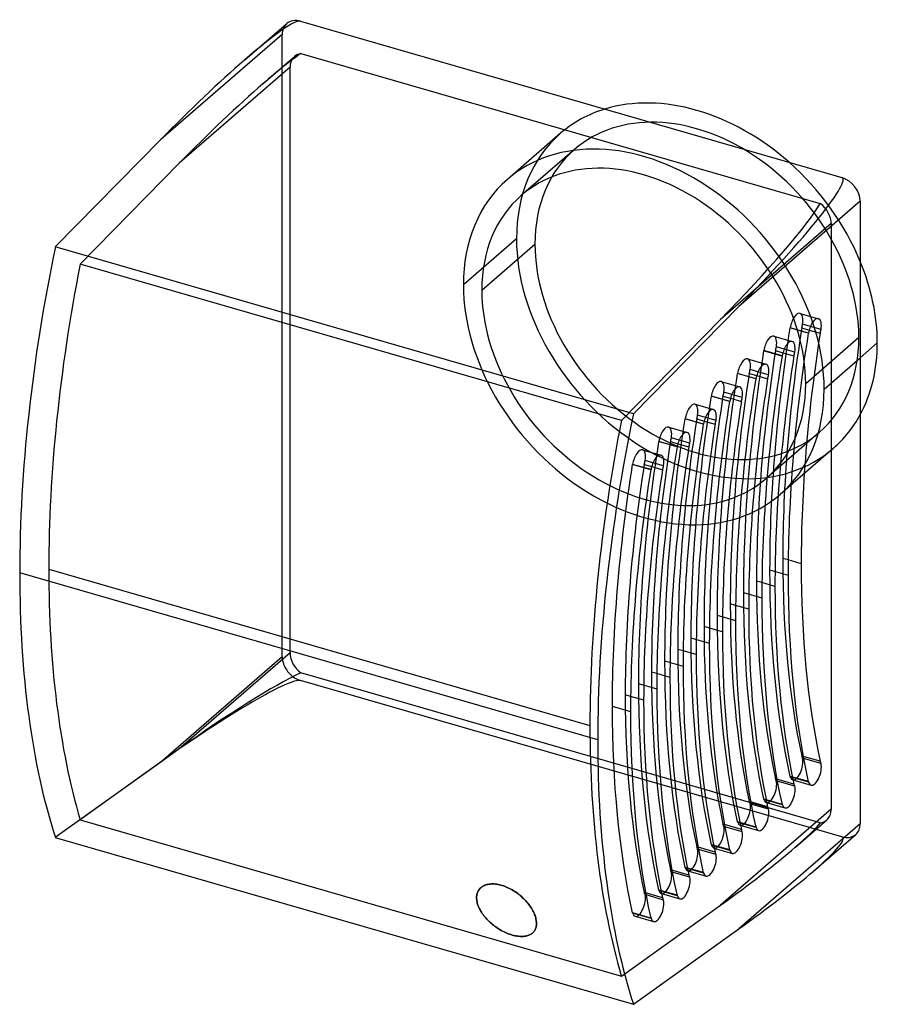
# Model space of a CAD drawing. Header units: millimetres. Extents: x -130 to 72, y -135 to 96.
import ezdxf

# ---------------------------------------------------------------- set-up
doc = ezdxf.new("R2010")
doc.units = ezdxf.units.MM
doc.layers.add('MAIN-1', color=7, linetype='Continuous')
doc.layers.add('MAIN-2', color=7, linetype='Continuous')

msp = doc.modelspace()

# ---------------------------------------------------------------- linework, layer by layer
at = {"layer": 'MAIN-1'}
for p, q in [((-76.79, 86.79), (-66.93, 95.33)), ((-63.65, 95.88), (63.65, 59.13)), ((-121.35, 42.83), (-96.56, 68.06)), ((67.98, 53.55), (39.41, 28.81)), ((67.98, 53.55), (67.98, -92.8)), ((14.62, 3.58), (-121.35, 42.83)), ((39.41, 28.81), (14.62, 3.58)), ((55.98, 23.26), (58.55, 22.52)), ((58.76, 23.43), (56.28, 24.14)), ((55.75, 22.52), (55.82, 22.54)), ((52.58, 18.08), (50.11, 18.8)), ((67.98, 16.76), (72, 20.24)), ((49.57, 17.17), (49.65, 17.19)), ((49.8, 17.92), (52.37, 17.18)), ((43.4, 11.82), (43.47, 11.84)), ((43.63, 12.57), (46.2, 11.83)), ((46.41, 12.73), (43.93, 13.45)), ((37.45, 7.22), (40.02, 6.48)), ((40.23, 7.39), (37.76, 8.1)), ((37.22, 6.47), (37.3, 6.5)), ((34.06, 2.04), (31.58, 2.75)), ((31.05, 1.13), (31.12, 1.15)), ((31.28, 1.87), (33.85, 1.13)), ((24.87, -4.22), (24.95, -4.2)), ((25.1, -3.47), (27.67, -4.22)), ((27.88, -3.31), (25.41, -2.6)), ((18.93, -8.82), (21.5, -9.56)), ((21.71, -8.66), (19.23, -7.94)), ((18.7, -9.57), (18.77, -9.55)), ((54.09, -31.66), (51.02, -30.77)), ((6.23, -73.1), (-129.73, -33.85)), ((47.91, -37.01), (44.85, -36.12)), ((41.74, -42.35), (38.67, -41.47)), ((35.56, -47.7), (32.5, -46.82)), ((29.39, -53.05), (26.32, -52.16)), ((23.21, -58.4), (20.15, -57.51)), ((17.04, -63.74), (13.97, -62.86)), ((58.55, -78.12), (54.55, -76.96)), ((58.76, -78.66), (54.64, -77.47)), ((52.37, -83.47), (48.37, -82.31)), ((52.58, -84.01), (48.46, -82.82)), ((55.72, -82.83), (55.82, -82.86)), ((55.82, -82.86), (55.75, -82.96)), ((46.2, -88.81), (42.2, -87.66)), ((46.41, -89.35), (42.29, -88.17)), ((49.55, -88.17), (49.65, -88.2)), ((49.65, -88.2), (49.57, -88.3)), ((40.02, -94.16), (36.02, -93.01)), ((40.23, -94.7), (36.11, -93.51)), ((67.98, -92.8), (39.41, -117.55)), ((43.37, -93.52), (43.47, -93.55)), ((43.47, -93.55), (43.4, -93.65)), ((-121.35, -96.01), (14.62, -135.26)), ((57.06, -103.88), (66.93, -95.33)), ((33.85, -99.51), (29.85, -98.35)), ((34.06, -100.05), (29.94, -98.86)), ((37.2, -98.87), (37.3, -98.9)), ((37.3, -98.9), (37.22, -99)), ((27.67, -104.86), (23.67, -103.7)), ((27.88, -105.4), (23.76, -104.21)), ((31.02, -104.22), (31.12, -104.25)), ((31.12, -104.25), (31.05, -104.35)), ((-21.96, -108.8), (-22.05, -109.01)), ((-22.05, -109.01), (-21.96, -108.8)), ((-21.86, -108.6), (-21.96, -108.8)), ((-21.96, -108.8), (-21.86, -108.6)), ((-21.74, -108.4), (-21.86, -108.6)), ((-21.86, -108.6), (-21.74, -108.4)), ((-21.61, -108.22), (-21.74, -108.4)), ((-21.74, -108.4), (-21.61, -108.22)), ((-21.46, -108.05), (-21.61, -108.22)), ((-21.61, -108.22), (-21.46, -108.05)), ((-21.3, -107.89), (-21.46, -108.05)), ((-21.46, -108.05), (-21.3, -107.89)), ((-21.13, -107.75), (-21.3, -107.89)), ((-21.3, -107.89), (-21.13, -107.75)), ((-20.95, -107.62), (-21.13, -107.75)), ((-21.13, -107.75), (-20.95, -107.62)), ((-20.76, -107.5), (-20.95, -107.62)), ((-20.95, -107.62), (-20.76, -107.5)), ((-20.55, -107.38), (-20.76, -107.5)), ((-20.76, -107.5), (-20.55, -107.38)), ((-20.33, -107.28), (-20.55, -107.38)), ((-20.55, -107.38), (-20.33, -107.28)), ((-20.09, -107.2), (-20.33, -107.28)), ((-20.33, -107.28), (-20.09, -107.2)), ((-19.84, -107.12), (-20.09, -107.2)), ((-20.09, -107.2), (-19.84, -107.12)), ((-19.58, -107.06), (-19.84, -107.12)), ((-19.84, -107.12), (-19.58, -107.06)), ((-19.31, -107.01), (-19.58, -107.06)), ((-19.58, -107.06), (-19.31, -107.01)), ((-19.03, -106.98), (-19.31, -107.01)), ((-19.31, -107.01), (-19.02, -106.98)), ((-18.73, -106.96), (-19.03, -106.98)), ((-19.02, -106.98), (-18.73, -106.96)), ((-18.43, -106.96), (-18.73, -106.96)), ((-18.73, -106.96), (-18.43, -106.96)), ((-18.13, -106.97), (-18.43, -106.96)), ((-18.43, -106.96), (-18.13, -106.97)), ((-17.81, -107), (-18.13, -106.97)), ((-18.13, -106.97), (-17.81, -107)), ((-17.5, -107.04), (-17.81, -107)), ((-17.81, -107), (-17.5, -107.04)), ((-17.18, -107.09), (-17.5, -107.04)), ((-17.5, -107.04), (-17.18, -107.09)), ((-16.86, -107.16), (-17.18, -107.09)), ((-17.18, -107.09), (-16.86, -107.16)), ((-16.54, -107.24), (-16.86, -107.16)), ((-16.86, -107.16), (-16.54, -107.24)), ((-16.22, -107.33), (-16.54, -107.24)), ((-16.54, -107.24), (-16.22, -107.33)), ((-15.89, -107.44), (-16.22, -107.33)), ((-16.22, -107.33), (-15.89, -107.44)), ((-15.56, -107.56), (-15.89, -107.44)), ((-15.89, -107.44), (-15.56, -107.56)), ((-15.23, -107.69), (-15.56, -107.56)), ((-15.56, -107.56), (-15.23, -107.69)), ((-14.89, -107.84), (-15.23, -107.69)), ((-15.23, -107.69), (-14.89, -107.84)), ((-14.55, -108), (-14.89, -107.84)), ((-14.89, -107.84), (-14.55, -108)), ((-14.22, -108.18), (-14.55, -108)), ((-14.55, -108), (-14.22, -108.17)), ((-14.22, -108.17), (-13.88, -108.36)), ((-13.88, -108.36), (-14.22, -108.18)), ((-13.55, -108.56), (-13.88, -108.36)), ((-13.88, -108.36), (-13.55, -108.56)), ((-13.23, -108.77), (-13.55, -108.56)), ((-13.55, -108.56), (-13.23, -108.77)), ((-12.9, -108.99), (-13.23, -108.77)), ((-13.23, -108.77), (-12.9, -108.99)), ((-22.25, -109.94), (-22.26, -110.19)), ((-22.26, -110.19), (-22.25, -109.94)), ((-22.26, -110.19), (-22.25, -110.44)), ((-22.25, -110.44), (-22.26, -110.19)), ((-22.22, -109.7), (-22.25, -109.94)), ((-22.25, -109.94), (-22.22, -109.7)), ((-22.25, -110.44), (-22.23, -110.7)), ((-22.23, -110.7), (-22.25, -110.44)), ((-22.23, -110.7), (-22.2, -110.95)), ((-22.2, -110.95), (-22.23, -110.7)), ((-22.18, -109.46), (-22.22, -109.7)), ((-22.22, -109.7), (-22.18, -109.46)), ((-22.2, -110.95), (-22.15, -111.21)), ((-22.15, -111.21), (-22.2, -110.95)), ((-22.12, -109.23), (-22.18, -109.46)), ((-22.18, -109.46), (-22.12, -109.23)), ((-22.05, -109.01), (-22.12, -109.23)), ((-22.12, -109.23), (-22.05, -109.01)), ((-12.59, -109.22), (-12.9, -108.99)), ((-12.9, -108.99), (-12.59, -109.21)), ((-12.59, -109.21), (-12.28, -109.45)), ((-12.29, -109.45), (-12.59, -109.22)), ((-11.99, -109.69), (-12.29, -109.45)), ((-12.28, -109.45), (-11.99, -109.69)), ((-11.7, -109.94), (-11.99, -109.69)), ((-11.99, -109.69), (-11.7, -109.94)), ((-11.43, -110.19), (-11.7, -109.94)), ((-11.7, -109.94), (-11.43, -110.19)), ((-11.17, -110.44), (-11.43, -110.19)), ((-11.43, -110.19), (-11.17, -110.44)), ((-10.91, -110.7), (-11.17, -110.44)), ((-11.17, -110.44), (-10.91, -110.7)), ((-10.66, -110.97), (-10.91, -110.7)), ((-10.91, -110.7), (-10.66, -110.96)), ((-10.66, -110.96), (-10.42, -111.24)), ((-10.42, -111.24), (-10.66, -110.97)), ((21.5, -110.2), (17.5, -109.05)), ((21.71, -110.75), (17.59, -109.56)), ((24.85, -109.56), (24.95, -109.59)), ((24.95, -109.59), (24.87, -109.69)), ((-22.15, -111.21), (-22.09, -111.46)), ((-22.09, -111.46), (-22.02, -111.72)), ((-22.02, -111.72), (-21.93, -111.98)), ((-21.93, -111.98), (-21.83, -112.24)), ((-21.83, -112.24), (-21.71, -112.51)), ((-21.71, -112.51), (-21.58, -112.79)), ((-21.58, -112.79), (-21.44, -113.06)), ((-21.44, -113.06), (-21.28, -113.34)), ((-21.28, -113.34), (-21.12, -113.61)), ((-10.19, -111.52), (-10.42, -111.24)), ((-10.42, -111.24), (-10.19, -111.52)), ((-9.97, -111.8), (-10.19, -111.52)), ((-10.19, -111.52), (-9.97, -111.8)), ((-9.75, -112.09), (-9.97, -111.8)), ((-9.97, -111.8), (-9.75, -112.09)), ((-9.55, -112.38), (-9.75, -112.09)), ((-9.75, -112.09), (-9.55, -112.38)), ((-9.37, -112.67), (-9.55, -112.38)), ((-9.55, -112.38), (-9.36, -112.67)), ((-9.19, -112.97), (-9.37, -112.67)), ((-9.36, -112.67), (-9.19, -112.97)), ((-9.03, -113.26), (-9.19, -112.97)), ((-9.19, -112.97), (-9.03, -113.26)), ((-8.88, -113.55), (-9.03, -113.26)), ((-9.03, -113.26), (-8.88, -113.55)), ((-21.12, -113.61), (-20.93, -113.89)), ((-20.93, -113.89), (-20.74, -114.16)), ((-20.74, -114.16), (-20.54, -114.43)), ((-20.54, -114.43), (-20.32, -114.7)), ((-20.32, -114.7), (-20.1, -114.96)), ((-20.1, -114.96), (-19.87, -115.22)), ((-19.87, -115.22), (-19.63, -115.47)), ((-19.63, -115.47), (-19.38, -115.71)), ((-19.38, -115.71), (-19.13, -115.95)), ((-8.75, -113.84), (-8.88, -113.55)), ((-8.88, -113.55), (-8.74, -113.84)), ((-8.63, -114.13), (-8.75, -113.84)), ((-8.74, -113.84), (-8.62, -114.12)), ((-8.52, -114.41), (-8.63, -114.13)), ((-8.62, -114.12), (-8.52, -114.41)), ((-8.43, -114.68), (-8.52, -114.41)), ((-8.52, -114.41), (-8.43, -114.68)), ((-8.35, -114.95), (-8.43, -114.68)), ((-8.43, -114.68), (-8.35, -114.95)), ((-8.29, -115.21), (-8.35, -114.95)), ((-8.35, -114.95), (-8.29, -115.21)), ((-8.29, -115.21), (-8.29, -115.21)), ((-8.25, -115.46), (-8.29, -115.21)), ((-8.21, -115.7), (-8.25, -115.46)), ((-8.19, -115.95), (-8.21, -115.7)), ((18.67, -114.91), (18.77, -114.94)), ((18.77, -114.94), (18.7, -115.04)), ((-19.13, -115.95), (-18.87, -116.18)), ((-18.87, -116.18), (-18.6, -116.42)), ((-18.6, -116.42), (-18.31, -116.64)), ((-18.31, -116.64), (-18.02, -116.87)), ((-18.02, -116.87), (-17.72, -117.08)), ((-17.72, -117.08), (-17.41, -117.3)), ((-17.41, -117.3), (-17.1, -117.5)), ((-17.1, -117.5), (-16.78, -117.7)), ((-16.78, -117.7), (-16.46, -117.88)), ((-16.46, -117.88), (-16.13, -118.06)), ((-16.13, -118.06), (-15.81, -118.23)), ((-8.83, -118.21), (-8.7, -118.05)), ((-8.7, -118.05), (-8.59, -117.88)), ((-8.59, -117.88), (-8.49, -117.69)), ((-8.49, -117.69), (-8.41, -117.5)), ((-8.41, -117.5), (-8.33, -117.3)), ((-8.33, -117.3), (-8.28, -117.09)), ((-8.28, -117.09), (-8.23, -116.87)), ((-8.23, -116.87), (-8.2, -116.65)), ((-8.2, -116.65), (-8.18, -116.42)), ((-8.18, -116.18), (-8.19, -115.95)), ((-8.18, -116.42), (-8.18, -116.18)), ((14.62, -135.26), (39.41, -117.55)), ((-15.81, -118.23), (-15.48, -118.38)), ((-15.48, -118.38), (-15.15, -118.52)), ((-15.15, -118.52), (-14.83, -118.66)), ((-14.83, -118.66), (-14.51, -118.78)), ((-14.51, -118.78), (-14.19, -118.88)), ((-14.19, -118.88), (-13.88, -118.98)), ((-13.88, -118.98), (-13.57, -119.06)), ((-13.57, -119.06), (-13.27, -119.13)), ((-13.27, -119.13), (-12.96, -119.2)), ((-12.96, -119.2), (-12.66, -119.25)), ((-12.66, -119.25), (-12.36, -119.28)), ((-12.36, -119.28), (-12.06, -119.31)), ((-12.06, -119.31), (-11.77, -119.32)), ((-11.77, -119.32), (-11.49, -119.32)), ((-11.49, -119.32), (-11.22, -119.3)), ((-11.22, -119.3), (-10.96, -119.27)), ((-10.96, -119.27), (-10.7, -119.23)), ((-10.7, -119.23), (-10.46, -119.18)), ((-10.46, -119.18), (-10.23, -119.12)), ((-10.23, -119.12), (-10.01, -119.04)), ((-10.01, -119.04), (-9.81, -118.95)), ((-9.81, -118.95), (-9.62, -118.85)), ((-9.62, -118.85), (-9.44, -118.75)), ((-9.44, -118.75), (-9.27, -118.63)), ((-9.27, -118.63), (-9.11, -118.5)), ((-9.11, -118.5), (-8.97, -118.36)), ((-8.97, -118.36), (-8.83, -118.21))]:
    msp.add_line(p, q, dxfattribs=at)
for centre, major_axis, ratio, start_param, end_param in [((-92.23, 66.81), (28.76, 28.97), 0.096977, 0.053031, 0.913096), ((-63.65, 91.55), (-3.27, 3.78), 0.75, -0.857072, 0.000079), ((-92.23, 66.81), (28.76, 28.97), 0.096977, 0.913096, 1.623827), ((29.56, 32.49), (32.08, -37.04), 0.75, 1.748727, 2.820314), ((35.08, 30.06), (28.76, 28.97), 0.096977, -1.517766, 0.053031), ((63.65, 54.8), (-3.27, 3.78), 0.75, -2.427868, -0.857072), ((-29.73, 52.75), (-55.47, -192.15), 0.433013, -1.395195, -0.982794), ((29.56, 32.49), (32.08, -37.04), 0.75, 0.713724, 1.152121), ((57.29, 22.98), (0.86, 2.97), 0.433013, -0.000064, 1.84464), ((57.29, 22.98), (0.86, 2.97), 0.433013, -1.296953, -0.000064), ((57.29, 22.98), (0.86, 2.97), 0.433013, -1.601414, -1.296953), ((151, 52.27), (55.47, 192.15), 0.433013, 1.84941, 2.158799), ((151, 52.27), (-53.76, -186.22), 0.433013, -1.287255, -0.982794), ((51.11, 17.64), (0.86, 2.97), 0.433013, -0.000064, 1.84464), ((51.11, 17.64), (0.86, 2.97), 0.433013, -1.296953, -0.000064), ((29.56, 32.49), (32.08, -37.04), 0.75, 0.275328, 0.713724), ((144.83, 46.92), (55.47, 192.15), 0.433013, 1.84941, 2.158799), ((144.83, 46.92), (-53.76, -186.22), 0.433013, -1.287255, -0.982794), ((51.11, 17.64), (0.86, 2.97), 0.433013, -1.601414, -1.296953), ((44.94, 12.29), (0.86, 2.97), 0.433013, -0.000064, 1.84464), ((44.94, 12.29), (0.86, 2.97), 0.433013, -1.296953, -0.000064), ((138.65, 41.58), (55.47, 192.15), 0.433013, 1.84941, 2.158799), ((138.65, 41.58), (-53.76, -186.22), 0.433013, -1.287255, -0.982794), ((44.94, 12.29), (0.86, 2.97), 0.433013, -1.601414, -1.296953), ((38.76, 6.94), (0.86, 2.97), 0.433013, -0.000064, 1.84464), ((38.76, 6.94), (0.86, 2.97), 0.433013, -1.296953, -0.000064), ((38.76, 6.94), (0.86, 2.97), 0.433013, -1.601414, -1.296953), ((32.59, 1.59), (0.86, 2.97), 0.433013, -0.000064, 1.84464), ((132.48, 36.23), (55.47, 192.15), 0.433013, 1.84941, 2.158799), ((132.48, 36.23), (-53.76, -186.22), 0.433013, -1.287255, -0.982794), ((106.23, 13.5), (55.47, 192.15), 0.433013, 1.746397, 2.158799), ((32.59, 1.59), (0.86, 2.97), 0.433013, -1.296953, -0.000064), ((126.3, 30.88), (55.47, 192.15), 0.433013, 1.84941, 2.158799), ((126.3, 30.88), (-53.76, -186.22), 0.433013, -1.287255, -0.982794), ((32.59, 1.59), (0.86, 2.97), 0.433013, -1.601414, -1.296953), ((26.41, -3.75), (0.86, 2.97), 0.433013, -0.000064, 1.84464), ((26.41, -3.75), (0.86, 2.97), 0.433013, -1.296953, -0.000064), ((120.13, 25.53), (55.47, 192.15), 0.433013, 1.84941, 2.158799), ((120.13, 25.53), (-53.76, -186.22), 0.433013, -1.287255, -0.982794), ((26.41, -3.75), (0.86, 2.97), 0.433013, -1.601414, -1.296953), ((20.24, -9.1), (0.86, 2.97), 0.433013, -0.000064, 1.84464), ((20.24, -9.1), (0.86, 2.97), 0.433013, -1.296953, -0.000064), ((20.24, -9.1), (0.86, 2.97), 0.433013, -1.601414, -1.296953), ((113.95, 20.19), (55.47, 192.15), 0.433013, 1.84941, 2.158799), ((113.95, 20.19), (-53.76, -186.22), 0.433013, -1.287255, -0.982794), ((151, 52.27), (-53.76, -186.22), 0.433013, -0.982794, -0.678332), ((-29.73, 52.75), (-55.47, -192.15), 0.433013, -0.982794, -0.570392), ((151, 52.27), (55.47, 192.15), 0.433013, 2.158799, 2.468188), ((144.83, 46.92), (-53.76, -186.22), 0.433013, -0.982794, -0.678332), ((144.83, 46.92), (55.47, 192.15), 0.433013, 2.158799, 2.468188), ((138.65, 41.58), (-53.76, -186.22), 0.433013, -0.982794, -0.678332), ((138.65, 41.58), (55.47, 192.15), 0.433013, 2.158799, 2.468188), ((132.48, 36.23), (-53.76, -186.22), 0.433013, -0.982794, -0.678332), ((132.48, 36.23), (55.47, 192.15), 0.433013, 2.158799, 2.468188), ((126.3, 30.88), (-53.76, -186.22), 0.433013, -0.982794, -0.678332), ((126.3, 30.88), (55.47, 192.15), 0.433013, 2.158799, 2.468188), ((120.13, 25.53), (-53.76, -186.22), 0.433013, -0.982794, -0.678332), ((120.13, 25.53), (55.47, 192.15), 0.433013, 2.158799, 2.468188), ((113.95, 20.19), (-53.76, -186.22), 0.433013, -0.982794, -0.678332), ((113.95, 20.19), (55.47, 192.15), 0.433013, 2.158799, 2.468188), ((106.23, 13.5), (55.47, 192.15), 0.433013, 2.158799, 2.571201), ((57.29, -80.76), (0.86, 2.97), 0.433013, -3.141535, -0.668634), ((57.29, -80.76), (0.86, 2.97), 0.433013, -0.668634, -0.364173), ((57.29, -80.76), (0.86, 2.97), 0.433013, 2.472958, 3.14165), ((51.11, -86.1), (0.86, 2.97), 0.433013, -3.141535, -0.668634), ((51.11, -86.1), (0.86, 2.97), 0.433013, -0.668634, -0.364173), ((44.94, -91.45), (0.86, 2.97), 0.433013, -3.141535, -0.668634), ((44.94, -91.45), (0.86, 2.97), 0.433013, -0.668634, -0.364173), ((51.11, -86.1), (0.86, 2.97), 0.433013, 2.472958, 3.14165), ((38.76, -96.8), (0.86, 2.97), 0.433013, -3.141535, -0.668634), ((38.76, -96.8), (0.86, 2.97), 0.433013, -0.668634, -0.364173), ((44.94, -91.45), (0.86, 2.97), 0.433013, 2.472958, 3.14165), ((63.65, -91.55), (-3.27, 3.78), 0.75, -3.141514, -2.427868), ((32.59, -102.15), (0.86, 2.97), 0.433013, -0.668634, -0.364173), ((38.76, -96.8), (0.86, 2.97), 0.433013, 2.472958, 3.14165), ((32.59, -102.15), (0.86, 2.97), 0.433013, -3.141535, -0.668634), ((35.08, -116.3), (-28.83, -20.25), 0.099998, 1.651062, 2.361794), ((26.41, -107.5), (0.86, 2.97), 0.433013, -3.141535, -0.668634), ((26.41, -107.5), (0.86, 2.97), 0.433013, -0.668634, -0.364173), ((32.59, -102.15), (0.86, 2.97), 0.433013, 2.472958, 3.14165), ((20.24, -112.84), (0.86, 2.97), 0.433013, -3.141535, -0.668634), ((20.24, -112.84), (0.86, 2.97), 0.433013, -0.668634, -0.364173), ((26.41, -107.5), (0.86, 2.97), 0.433013, 2.472958, 3.14165), ((20.24, -112.84), (0.86, 2.97), 0.433013, 2.472958, 3.14165)]:
    msp.add_ellipse(centre, major_axis=major_axis, ratio=ratio, start_param=start_param, end_param=end_param, dxfattribs=at)
at = {"layer": 'MAIN-2'}
for p, q in [((-67.98, 92.8), (-96.56, 68.06)), ((-67.98, -53.55), (-67.98, 92.8)), ((-63.59, 88.27), (58.59, 53)), ((-72.46, 81.21), (-65.1, 87.59)), ((-66.15, 85.06), (-92.23, 62.48)), ((-66.15, -52.64), (-66.15, 85.06)), ((-2.52, 69.53), (-15.02, 58.7)), ((0.76, 65.75), (-11.74, 54.92)), ((-115.52, 38.78), (-92.23, 62.48)), ((61.15, 48.31), (35.08, 25.73)), ((61.15, 48.31), (61.15, -89.39)), ((-12.87, 44.74), (-25.37, 33.91)), ((-21.04, 32.66), (-8.54, 43.49)), ((11.79, 2.03), (-115.52, 38.78)), ((35.08, 25.73), (11.79, 2.03)), ((53.82, 27.2), (58.15, 25.95)), ((51.49, 23.79), (51.42, 23.77)), ((55.75, 22.52), (51.42, 23.77)), ((55.82, 22.54), (51.49, 23.79)), ((54.22, 23.77), (55.98, 23.26)), ((56.28, 24.14), (54.43, 24.68)), ((47.64, 21.85), (51.97, 20.6)), ((67.67, 21.49), (55.17, 10.66)), ((50.11, 18.8), (48.25, 19.33)), ((41.47, 16.51), (45.8, 15.26)), ((45.32, 18.44), (45.24, 18.42)), ((49.57, 17.17), (45.24, 18.42)), ((49.65, 17.19), (45.32, 18.44)), ((48.04, 18.43), (49.8, 17.92)), ((59.5, 9.41), (67.98, 16.76)), ((43.93, 13.45), (42.08, 13.98)), ((39.14, 13.09), (39.07, 13.07)), ((43.4, 11.82), (39.07, 13.07)), ((43.47, 11.84), (39.14, 13.09)), ((41.87, 13.08), (43.63, 12.57)), ((35.29, 11.16), (39.62, 9.91)), ((32.97, 7.75), (32.89, 7.72)), ((37.22, 6.47), (32.89, 7.72)), ((37.3, 6.5), (32.97, 7.75)), ((35.69, 7.73), (37.45, 7.22)), ((37.76, 8.1), (35.9, 8.64)), ((29.12, 5.81), (33.45, 4.56)), ((26.79, 2.4), (26.72, 2.38)), ((31.05, 1.13), (26.72, 2.38)), ((31.12, 1.15), (26.79, 2.4)), ((29.52, 2.38), (31.28, 1.87)), ((31.58, 2.75), (29.73, 3.29)), ((22.94, 0.46), (27.27, -0.79)), ((25.41, -2.6), (23.55, -2.06)), ((58.37, -0.77), (45.87, -11.6)), ((20.62, -2.95), (20.54, -2.97)), ((24.87, -4.22), (20.54, -2.97)), ((24.95, -4.2), (20.62, -2.95)), ((23.34, -2.97), (25.1, -3.47)), ((61.64, -4.55), (49.14, -15.38)), ((16.77, -4.89), (21.1, -6.14)), ((14.44, -8.3), (14.37, -8.32)), ((18.7, -9.57), (14.37, -8.32)), ((18.77, -9.55), (14.44, -8.3)), ((17.17, -8.31), (18.93, -8.82)), ((19.23, -7.94), (17.38, -7.41)), ((51.02, -30.77), (49.76, -30.41)), ((-122.9, -32.94), (4.4, -69.69)), ((46.67, -33.08), (51, -34.33)), ((44.85, -36.12), (43.58, -35.76)), ((40.5, -38.43), (44.83, -39.68)), ((38.67, -41.47), (37.41, -41.1)), ((34.32, -43.78), (38.65, -45.03)), ((32.5, -46.82), (31.23, -46.45)), ((28.15, -49.12), (32.48, -50.37)), ((-66.15, -52.64), (-92.23, -75.22)), ((26.32, -52.16), (25.06, -51.8)), ((-67.98, -53.55), (-96.56, -78.3)), ((21.97, -54.47), (26.3, -55.72)), ((58.59, -92.6), (-63.59, -57.33)), ((20.15, -57.51), (18.88, -57.15)), ((63.65, -95.88), (-63.65, -59.13)), ((15.8, -59.82), (20.13, -61.07)), ((13.97, -62.86), (12.71, -62.49)), ((9.62, -65.17), (13.95, -66.42)), ((-92.23, -75.22), (-115.52, -91.86)), ((-96.56, -78.3), (-121.35, -96.01)), ((54.55, -76.96), (54.22, -76.87)), ((54.64, -77.47), (54.43, -77.41)), ((48.37, -82.31), (48.04, -82.22)), ((48.46, -82.82), (48.25, -82.76)), ((51.42, -81.71), (51.49, -81.61)), ((51.42, -81.71), (55.75, -82.96)), ((51.49, -81.61), (55.72, -82.83)), ((52.1, -82.47), (56.43, -83.72)), ((42.2, -87.66), (41.87, -87.56)), ((45.24, -87.05), (45.32, -86.95)), ((45.24, -87.05), (49.57, -88.3)), ((45.32, -86.95), (49.55, -88.17)), ((45.93, -87.82), (50.26, -89.07)), ((61.15, -89.39), (35.08, -111.97)), ((42.29, -88.17), (42.08, -88.1)), ((-115.52, -91.86), (11.79, -128.61)), ((39.07, -92.4), (39.14, -92.3)), ((39.07, -92.4), (43.4, -93.65)), ((39.14, -92.3), (43.37, -93.52)), ((52.73, -98.3), (60.1, -91.92)), ((36.02, -93.01), (35.69, -92.91)), ((36.11, -93.51), (35.9, -93.45)), ((39.75, -93.17), (44.08, -94.42)), ((29.85, -98.35), (29.52, -98.26)), ((29.94, -98.86), (29.73, -98.8)), ((32.89, -97.75), (32.97, -97.65)), ((32.89, -97.75), (37.22, -99)), ((32.97, -97.65), (37.2, -98.87)), ((33.58, -98.52), (37.91, -99.77)), ((23.67, -103.7), (23.34, -103.61)), ((23.76, -104.21), (23.55, -104.15)), ((26.72, -103.1), (26.79, -103)), ((26.72, -103.1), (31.05, -104.35)), ((26.79, -103), (31.02, -104.22)), ((27.4, -103.86), (31.73, -105.11)), ((20.54, -108.44), (20.62, -108.34)), ((20.54, -108.44), (24.87, -109.69)), ((20.62, -108.34), (24.85, -109.56)), ((17.5, -109.05), (17.17, -108.95)), ((17.59, -109.56), (17.38, -109.5)), ((21.23, -109.21), (25.56, -110.46)), ((-22.15, -111.21), (-22.15, -111.21)), ((-22.09, -111.46), (-22.15, -111.21)), ((-22.02, -111.72), (-22.09, -111.46)), ((-21.93, -111.98), (-22.02, -111.72)), ((-21.83, -112.24), (-21.93, -111.98)), ((-21.71, -112.51), (-21.83, -112.24)), ((-21.58, -112.79), (-21.71, -112.51)), ((-21.44, -113.06), (-21.58, -112.79)), ((-21.28, -113.34), (-21.44, -113.06)), ((-21.12, -113.61), (-21.28, -113.34)), ((11.79, -128.61), (35.08, -111.97)), ((-20.93, -113.89), (-21.12, -113.61)), ((-20.74, -114.16), (-20.93, -113.89)), ((-20.54, -114.43), (-20.74, -114.16)), ((-20.32, -114.7), (-20.54, -114.43)), ((-20.1, -114.96), (-20.32, -114.7)), ((-19.87, -115.22), (-20.1, -114.96)), ((-19.63, -115.47), (-19.87, -115.22)), ((-19.38, -115.71), (-19.63, -115.47)), ((-19.13, -115.95), (-19.38, -115.71)), ((-8.29, -115.21), (-8.24, -115.46)), ((-8.24, -115.46), (-8.21, -115.7)), ((-8.21, -115.7), (-8.19, -115.94)), ((14.37, -113.79), (14.44, -113.69)), ((14.37, -113.79), (18.7, -115.04)), ((14.44, -113.69), (18.67, -114.91)), ((15.05, -114.56), (19.38, -115.81)), ((-18.87, -116.18), (-19.13, -115.95)), ((-18.59, -116.41), (-18.87, -116.18)), ((-18.31, -116.64), (-18.59, -116.41)), ((-18.02, -116.87), (-18.31, -116.64)), ((-17.72, -117.08), (-18.02, -116.87)), ((-17.41, -117.3), (-17.72, -117.08)), ((-17.1, -117.5), (-17.41, -117.3)), ((-16.78, -117.7), (-17.1, -117.5)), ((-16.46, -117.88), (-16.78, -117.7)), ((-16.13, -118.06), (-16.46, -117.88)), ((-15.81, -118.23), (-16.13, -118.06)), ((-8.7, -118.05), (-8.83, -118.21)), ((-8.59, -117.88), (-8.7, -118.05)), ((-8.49, -117.69), (-8.59, -117.88)), ((-8.41, -117.5), (-8.49, -117.69)), ((-8.33, -117.3), (-8.41, -117.5)), ((-8.28, -117.09), (-8.33, -117.3)), ((-8.23, -116.87), (-8.28, -117.09)), ((-8.2, -116.65), (-8.23, -116.87)), ((-8.18, -116.42), (-8.2, -116.65)), ((-8.19, -115.94), (-8.18, -116.18)), ((-8.18, -116.18), (-8.18, -116.42)), ((-15.48, -118.38), (-15.81, -118.23)), ((-15.15, -118.52), (-15.48, -118.38)), ((-14.83, -118.66), (-15.15, -118.52)), ((-14.51, -118.78), (-14.83, -118.66)), ((-14.19, -118.88), (-14.51, -118.78)), ((-13.88, -118.98), (-14.19, -118.88)), ((-13.57, -119.06), (-13.88, -118.98)), ((-13.27, -119.13), (-13.57, -119.06)), ((-12.96, -119.19), (-13.27, -119.13)), ((-12.66, -119.24), (-12.96, -119.19)), ((-12.36, -119.28), (-12.66, -119.24)), ((-12.06, -119.31), (-12.36, -119.28)), ((-11.77, -119.32), (-12.06, -119.31)), ((-11.49, -119.32), (-11.77, -119.32)), ((-11.22, -119.3), (-11.49, -119.32)), ((-10.96, -119.27), (-11.22, -119.3)), ((-10.7, -119.23), (-10.96, -119.27)), ((-10.46, -119.18), (-10.7, -119.23)), ((-10.23, -119.12), (-10.46, -119.18)), ((-10.01, -119.04), (-10.23, -119.12)), ((-9.81, -118.95), (-10.01, -119.04)), ((-9.61, -118.85), (-9.81, -118.95)), ((-9.44, -118.75), (-9.61, -118.85)), ((-9.27, -118.63), (-9.44, -118.75)), ((-9.11, -118.5), (-9.27, -118.63)), ((-8.96, -118.36), (-9.11, -118.5)), ((-8.83, -118.21), (-8.96, -118.36))]:
    msp.add_line(p, q, dxfattribs=at)
for centre, major_axis, ratio, start_param, end_param in [((-63.65, 91.55), (-3.27, 3.78), 0.75, 0.000079, 0.713724), ((-87.9, 61.23), (28.76, 28.97), 0.096977, 0.474445, 0.911642), ((-61.82, 83.81), (-3.27, 3.78), 0.75, -0.435658, -0.000032), ((-61.82, 83.81), (-3.27, 3.78), 0.75, -0.000032, 0.713724), ((-87.9, 61.23), (28.76, 28.97), 0.096977, 0.911642, 1.623827), ((29.56, 32.49), (32.08, -37.04), 0.75, 2.820314, 3.141578), ((29.56, 32.49), (-28.8, 33.26), 0.75, -2.427868, -0.000014), ((29.56, 32.49), (32.08, -37.04), 0.75, 3.141578, 3.855317), ((17.06, 21.66), (-32.08, 37.04), 0.75, -2.427868, -0.000014), ((29.56, 32.49), (-28.8, 33.26), 0.75, -0.000014, 0.713724), ((17.06, 21.66), (-28.8, 33.26), 0.75, -2.427868, -0.000014), ((29.56, 32.49), (32.08, -37.04), 0.75, 1.152121, 1.748727), ((17.06, 21.66), (-32.08, 37.04), 0.75, -0.000014, 0.713724), ((17.06, 21.66), (-28.8, 33.26), 0.75, -0.000014, 0.713724), ((30.75, 26.98), (28.76, 28.97), 0.096977, -1.517766, -0.368384), ((56.82, 49.56), (-3.27, 3.78), 0.75, -2.427868, -1.278486), ((29.56, 32.49), (32.08, -37.04), 0.75, -2.427868, -0.000014), ((29.56, 32.49), (-28.8, 33.26), 0.75, 0.713724, 3.141578), ((-22.9, 53.67), (-55.47, -192.15), 0.433013, -1.369482, -0.982794), ((17.06, 21.66), (-32.08, 37.04), 0.75, 0.713724, 3.141578), ((17.06, 21.66), (-28.8, 33.26), 0.75, 0.713724, 3.141578), ((52.96, 24.23), (-0.86, -2.97), 0.433013, 3.141529, 4.986232), ((52.96, 24.23), (-0.86, -2.97), 0.433013, 1.84464, 3.141529), ((146.67, 53.52), (-55.47, -192.15), 0.433013, -1.292183, -0.982794), ((146.67, 53.52), (53.76, 186.22), 0.433013, 1.854338, 2.158799), ((52.96, 24.23), (-0.86, -2.97), 0.433013, 1.540178, 1.84464), ((46.78, 18.89), (-0.86, -2.97), 0.433013, 3.141529, 4.986232), ((46.78, 18.89), (-0.86, -2.97), 0.433013, 1.84464, 3.141529), ((29.56, 32.49), (-28.8, 33.26), 0.75, 3.141578, 3.855317), ((46.78, 18.89), (-0.86, -2.97), 0.433013, 1.540178, 1.84464), ((40.61, 13.54), (-0.86, -2.97), 0.433013, 3.141529, 4.986232), ((140.5, 48.17), (-55.47, -192.15), 0.433013, -1.292183, -0.982794), ((40.61, 13.54), (-0.86, -2.97), 0.433013, 1.84464, 3.141529), ((140.5, 48.17), (53.76, 186.22), 0.433013, 1.854338, 2.158799), ((40.61, 13.54), (-0.86, -2.97), 0.433013, 1.540178, 1.84464), ((134.32, 42.83), (-55.47, -192.15), 0.433013, -1.292183, -0.982794), ((134.32, 42.83), (53.76, 186.22), 0.433013, 1.854338, 2.158799), ((34.43, 8.19), (-0.86, -2.97), 0.433013, 3.141529, 4.986232), ((34.43, 8.19), (-0.86, -2.97), 0.433013, 1.84464, 3.141529), ((17.06, 21.66), (-28.8, 33.26), 0.75, 3.141578, 3.855317), ((17.06, 21.66), (-32.08, 37.04), 0.75, 3.141578, 3.855317), ((128.15, 37.48), (-55.47, -192.15), 0.433013, -1.292183, -0.982794), ((128.15, 37.48), (53.76, 186.22), 0.433013, 1.854338, 2.158799), ((34.43, 8.19), (-0.86, -2.97), 0.433013, 1.540178, 1.84464), ((28.26, 2.84), (-0.86, -2.97), 0.433013, 3.141529, 4.986232), ((28.26, 2.84), (-0.86, -2.97), 0.433013, 1.84464, 3.141529), ((121.97, 32.13), (-55.47, -192.15), 0.433013, -1.292183, -0.982794), ((121.97, 32.13), (53.76, 186.22), 0.433013, 1.854338, 2.158799), ((28.26, 2.84), (-0.86, -2.97), 0.433013, 1.540178, 1.84464), ((29.56, 32.49), (32.08, -37.04), 0.75, -0.000014, 0.275328), ((104.4, 16.92), (55.47, 192.15), 0.433013, 1.772111, 2.158799), ((22.08, -2.5), (-0.86, -2.97), 0.433013, 3.141529, 4.986232), ((22.08, -2.5), (-0.86, -2.97), 0.433013, 1.84464, 3.141529), ((22.08, -2.5), (-0.86, -2.97), 0.433013, 1.540178, 1.84464), ((115.8, 26.78), (-55.47, -192.15), 0.433013, -1.292183, -0.982794), ((115.8, 26.78), (53.76, 186.22), 0.433013, 1.854338, 2.158799), ((15.91, -7.85), (-0.86, -2.97), 0.433013, 3.141529, 4.986232), ((15.91, -7.85), (-0.86, -2.97), 0.433013, 1.84464, 3.141529), ((109.62, 21.44), (-55.47, -192.15), 0.433013, -1.292183, -0.982794), ((109.62, 21.44), (53.76, 186.22), 0.433013, 1.854338, 2.158799), ((15.91, -7.85), (-0.86, -2.97), 0.433013, 1.540178, 1.84464), ((146.67, 53.52), (53.76, 186.22), 0.433013, 2.158799, 2.46326), ((-22.9, 53.67), (-55.47, -192.15), 0.433013, -0.982794, -0.596106), ((146.67, 53.52), (-55.47, -192.15), 0.433013, -0.982794, -0.673405), ((140.5, 48.17), (53.76, 186.22), 0.433013, 2.158799, 2.46326), ((140.5, 48.17), (-55.47, -192.15), 0.433013, -0.982794, -0.673405), ((134.32, 42.83), (53.76, 186.22), 0.433013, 2.158799, 2.46326), ((134.32, 42.83), (-55.47, -192.15), 0.433013, -0.982794, -0.673405), ((128.15, 37.48), (53.76, 186.22), 0.433013, 2.158799, 2.46326), ((128.15, 37.48), (-55.47, -192.15), 0.433013, -0.982794, -0.673405), ((-61.82, -53.89), (-3.27, 3.78), 0.75, 0.713724, 1.863106), ((121.97, 32.13), (53.76, 186.22), 0.433013, 2.158799, 2.46326), ((-63.65, -54.8), (-3.27, 3.78), 0.75, 0.713724, 2.284521), ((121.97, 32.13), (-55.47, -192.15), 0.433013, -0.982794, -0.673405), ((-87.9, -76.47), (-28.83, -20.25), 0.099998, -2.639912, -1.49053), ((115.8, 26.78), (53.76, 186.22), 0.433013, 2.158799, 2.46326), ((-92.23, -79.55), (-28.83, -20.25), 0.099998, -3.061327, -1.49053), ((115.8, 26.78), (-55.47, -192.15), 0.433013, -0.982794, -0.673405), ((109.62, 21.44), (53.76, 186.22), 0.433013, 2.158799, 2.46326), ((109.62, 21.44), (-55.47, -192.15), 0.433013, -0.982794, -0.673405), ((104.4, 16.92), (55.47, 192.15), 0.433013, 2.158799, 2.545487), ((52.96, -79.51), (-0.86, -2.97), 0.433013, 0.000058, 2.472958), ((52.96, -79.51), (-0.86, -2.97), 0.433013, 2.472958, 2.77742), ((46.78, -84.85), (-0.86, -2.97), 0.433013, 0.000058, 2.472958), ((46.78, -84.85), (-0.86, -2.97), 0.433013, 2.472958, 2.77742), ((52.96, -79.51), (-0.86, -2.97), 0.433013, -0.668634, 0.000058), ((40.61, -90.2), (-0.86, -2.97), 0.433013, 2.472958, 2.77742), ((46.78, -84.85), (-0.86, -2.97), 0.433013, -0.668634, 0.000058), ((40.61, -90.2), (-0.86, -2.97), 0.433013, 0.000058, 2.472958), ((56.82, -88.14), (-3.27, 3.78), 0.75, 3.141561, 3.855317), ((40.61, -90.2), (-0.86, -2.97), 0.433013, -0.668634, 0.000058), ((30.75, -110.72), (-28.83, -20.25), 0.099998, 2.363248, 2.800444), ((56.82, -88.14), (-3.27, 3.78), 0.75, 2.705935, 3.141561), ((34.43, -95.55), (-0.86, -2.97), 0.433013, 0.000058, 2.472958), ((34.43, -95.55), (-0.86, -2.97), 0.433013, 2.472958, 2.77742), ((35.08, -116.3), (-28.83, -20.25), 0.099998, 2.361794, 3.221859), ((63.65, -91.55), (-3.27, 3.78), 0.75, 2.284521, 3.141672), ((28.26, -100.9), (-0.86, -2.97), 0.433013, 0.000058, 2.472958), ((28.26, -100.9), (-0.86, -2.97), 0.433013, 2.472958, 2.77742), ((34.43, -95.55), (-0.86, -2.97), 0.433013, -0.668634, 0.000058), ((30.75, -110.72), (-28.83, -20.25), 0.099998, 1.651062, 2.363248), ((22.08, -106.25), (-0.86, -2.97), 0.433013, 0.000058, 2.472958), ((22.08, -106.25), (-0.86, -2.97), 0.433013, 2.472958, 2.77742), ((28.26, -100.9), (-0.86, -2.97), 0.433013, -0.668634, 0.000058), ((22.08, -106.25), (-0.86, -2.97), 0.433013, -0.668634, 0.000058), ((15.91, -111.59), (-0.86, -2.97), 0.433013, 0.000058, 2.472958), ((15.91, -111.59), (-0.86, -2.97), 0.433013, 2.472958, 2.77742), ((15.91, -111.59), (-0.86, -2.97), 0.433013, -0.668634, 0.000058)]:
    msp.add_ellipse(centre, major_axis=major_axis, ratio=ratio, start_param=start_param, end_param=end_param, dxfattribs=at)

doc.saveas('drawing.dxf')
